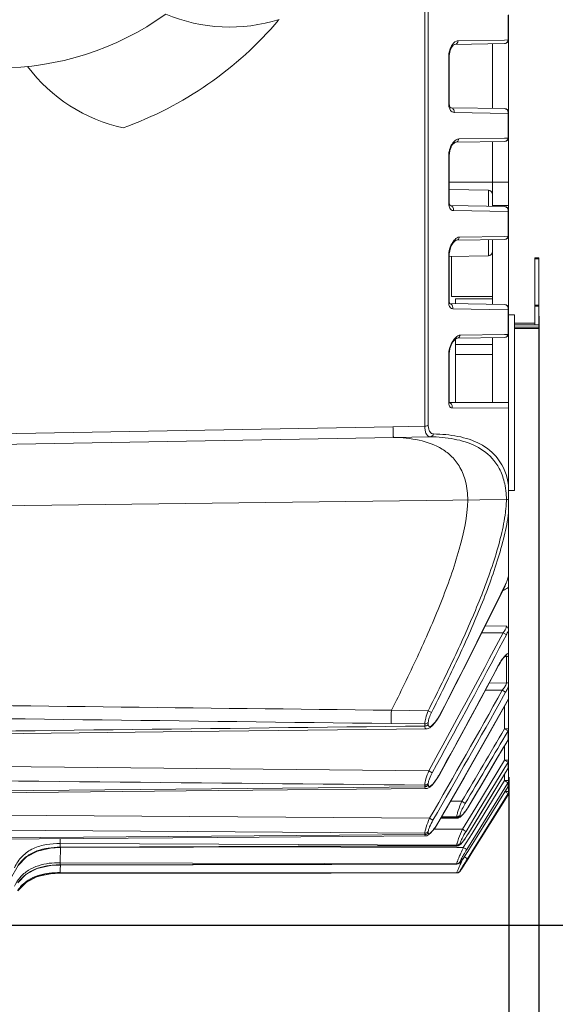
# Model space of a CAD drawing. Header units: millimetres. Extents: x 29170 to 33192, y 579 to 3108.
# Tile 102 of 256: x 29969 to 30034, y 2396 to 2517. Entities that reach past the tile are written whole.
import ezdxf

# ---------------------------------------------------------------- set-up
doc = ezdxf.new("R2010")
doc.units = ezdxf.units.MM
doc.layers.add('细实线', color=7, linetype='Continuous', lineweight=13)
doc.dimstyles.new('ISO-25', dxfattribs={"dimtxt": 15, "dimasz": 14, "dimexe": 3.5, "dimexo": 0, "dimgap": 3.5, "dimtad": 1, "dimtxsty": 'Standard', "dimcen": 2.5, "dimadec": 0, "dimazin": 0, "dimtfac": 1, "dimtmove": 0, "dimatfit": 3, "dimfxl": 1, "dimarcsym": 0})

# ---------------------------------------------------------------- blocks, each defined once
blk = doc.blocks.new('*D9')
at = {"layer": 'Defpoints', "color": 0, "transparency": 16777216}
for p in [(30028.63, 2424.25), (29903.63, 2409.67), (30028.63, 2339.84)]:
    blk.add_point(p, dxfattribs=at)
at = {"layer": '细实线', "color": 0, "lineweight": -2, "transparency": 16777216}
for p, q in [((30028.63, 2424.25), (30028.63, 2336.34)), ((29903.63, 2409.67), (29903.63, 2336.34)), ((29917.63, 2339.84), (30014.63, 2339.84))]:
    blk.add_line(p, q, dxfattribs=at)
at = {"layer": '细实线', "color": 0, "transparency": 16777216}
for points in [[(29917.63, 2342.17), (29917.63, 2337.51), (29903.63, 2339.84)], [(30014.63, 2342.17), (30014.63, 2337.51), (30028.63, 2339.84)]]:
    blk.add_solid(points, dxfattribs=at)
at = {"layer": '细实线', "color": 0, "transparency": 16777216, "insert": (29966.13, 2350.84), "char_height": 15, "attachment_point": 5}
blk.add_mtext('125mm', dxfattribs=at)
blk = doc.blocks.new('*D10')
at = {"layer": 'Defpoints', "color": 0, "transparency": 16777216}
for p in [(30032.33, 2480.72), (29903.63, 2409.08), (29903.63, 2282.78)]:
    blk.add_point(p, dxfattribs=at)
at = {"layer": '细实线', "color": 0, "lineweight": -2, "transparency": 16777216}
for p, q in [((30032.33, 2480.72), (30032.33, 2279.28)), ((29903.63, 2409.08), (29903.63, 2279.28)), ((30018.33, 2282.78), (29917.63, 2282.78))]:
    blk.add_line(p, q, dxfattribs=at)
at = {"layer": '细实线', "color": 0, "transparency": 16777216}
for points in [[(29917.63, 2285.11), (29917.63, 2280.45), (29903.63, 2282.78)], [(30018.33, 2285.11), (30018.33, 2280.45), (30032.33, 2282.78)]]:
    blk.add_solid(points, dxfattribs=at)
at = {"layer": '细实线', "color": 0, "transparency": 16777216, "insert": (29967.98, 2295.03), "char_height": 15, "attachment_point": 5}
blk.add_mtext('128,7mm', dxfattribs=at)
blk = doc.blocks.new('*D11')
at = {"layer": 'Defpoints', "color": 0, "transparency": 16777216}
for p in [(29986.13, 2779.14), (29933.63, 2406.14), (30141.04, 2406.14)]:
    blk.add_point(p, dxfattribs=at)
at = {"layer": '细实线', "color": 0, "lineweight": -2, "transparency": 16777216}
for p, q in [((29986.13, 2779.14), (30144.54, 2779.14)), ((30141.04, 2765.14), (30141.04, 2420.14)), ((29933.63, 2406.14), (30144.54, 2406.14))]:
    blk.add_line(p, q, dxfattribs=at)
at = {"layer": '细实线', "color": 0, "transparency": 16777216}
for points in [[(30138.71, 2765.14), (30143.38, 2765.14), (30141.04, 2779.14)], [(30138.71, 2420.14), (30143.38, 2420.14), (30141.04, 2406.14)]]:
    blk.add_solid(points, dxfattribs=at)
at = {"layer": '细实线', "color": 0, "transparency": 16777216, "insert": (30130.04, 2592.64), "char_height": 15, "attachment_point": 5, "rotation": 90}
blk.add_mtext('373mm', dxfattribs=at)

msp = doc.modelspace()

# ---------------------------------------------------------------- linework, layer by layer
at = {"layer": '细实线'}
for p, q in [((30018.348, 2467.254), (30018.345, 2529.436)), ((30018.772, 2467.386), (30018.772, 2530.242)), ((30028.549, 2517.587), (30028.549, 2514.564)), ((30028.625, 2517.648), (30028.625, 2514.63)), ((30028.134, 2514.13), (30022.021, 2514.024)), ((30022.021, 2514.024), (30022.025, 2514.024)), ((30028.127, 2514.556), (30022.436, 2514.461)), ((30026.625, 2506.174), (30026.625, 2514.104)), ((30028.549, 2514.564), (30028.127, 2514.556)), ((30028.625, 2505.648), (30028.625, 2514.63)), ((30021.348, 2512.632), (30021.272, 2512.567)), ((30021.272, 2512.567), (30021.272, 2506.763)), ((30021.348, 2512.632), (30021.36, 2512.843)), ((30021.348, 2512.632), (30021.348, 2506.84)), ((30021.36, 2512.843), (30021.453, 2513.271)), ((30021.348, 2506.84), (30021.272, 2506.763)), ((30021.349, 2506.774), (30021.348, 2506.84)), ((30028.134, 2506.148), (30021.517, 2506.263)), ((30021.933, 2505.684), (30028.549, 2505.562)), ((30028.549, 2505.562), (30028.549, 2502.538)), ((30028.625, 2505.648), (30028.625, 2502.63)), ((30028.134, 2502.13), (30022.105, 2502.025)), ((30028.128, 2502.531), (30022.521, 2502.439)), ((30026.625, 2497.139), (30026.625, 2502.104)), ((30028.549, 2502.538), (30028.128, 2502.531)), ((30028.625, 2493.648), (30028.625, 2502.63)), ((30021.348, 2500.498), (30021.272, 2500.409)), ((30021.272, 2500.409), (30021.272, 2494.605)), ((30021.348, 2500.498), (30021.353, 2500.627)), ((30021.348, 2500.498), (30021.348, 2494.706)), ((30021.353, 2500.627), (30021.42, 2501.024)), ((30021.42, 2501.024), (30021.562, 2501.413)), ((30021.348, 2497.139), (30026.625, 2497.139)), ((30028.625, 2497.139), (30026.625, 2497.139)), ((30026.625, 2497.139), (30026.625, 2494.174)), ((30026.134, 2496.148), (30021.348, 2496.231)), ((30026.134, 2494.183), (30026.134, 2496.148)), ((30021.348, 2494.705), (30021.272, 2494.605)), ((30021.349, 2494.662), (30021.348, 2494.705)), ((30028.625, 2494.293), (30026.625, 2494.293)), ((30021.434, 2494.265), (30028.134, 2494.148)), ((30021.444, 2494.263), (30021.449, 2494.261)), ((30021.849, 2493.662), (30028.549, 2493.537)), ((30028.561, 2493.643), (30028.549, 2493.535)), ((30028.549, 2493.537), (30028.549, 2490.513)), ((30028.625, 2493.648), (30028.625, 2490.63)), ((30021.897, 2489.976), (30021.77, 2489.805)), ((30028.134, 2490.13), (30022.19, 2490.027)), ((30028.129, 2490.506), (30022.605, 2490.416)), ((30026.134, 2488.13), (30026.134, 2490.096)), ((30026.625, 2490.104), (30026.625, 2482.174)), ((30028.549, 2490.513), (30028.129, 2490.506)), ((30028.625, 2490.63), (30028.625, 2481.648)), ((30021.348, 2488.364), (30021.272, 2488.251)), ((30021.348, 2488.364), (30021.355, 2488.51)), ((30021.348, 2488.364), (30021.348, 2482.571)), ((30021.355, 2488.51), (30021.433, 2488.924)), ((30021.433, 2488.924), (30021.591, 2489.341)), ((30021.272, 2488.251), (30021.272, 2482.447)), ((30026.134, 2488.13), (30021.354, 2488.047)), ((30021.625, 2483.139), (30021.625, 2488.052)), ((30031.825, 2487.889), (30032.325, 2487.889)), ((30031.825, 2487.889), (30031.825, 2479.676)), ((30032.325, 2487.735), (30031.825, 2487.735)), ((30032.325, 2487.889), (30032.325, 2479.222)), ((30021.348, 2482.571), (30021.272, 2482.447)), ((30021.375, 2482.332), (30021.348, 2482.571)), ((30021.411, 2482.242), (30021.375, 2482.332)), ((30021.409, 2482.243), (30021.411, 2482.242)), ((30021.41, 2482.265), (30028.134, 2482.148)), ((30026.625, 2483.139), (30021.625, 2483.139)), ((30022.125, 2482.839), (30026.625, 2482.839)), ((30022.125, 2482.253), (30022.125, 2482.838)), ((30021.766, 2481.639), (30028.549, 2481.511)), ((30028.549, 2481.511), (30028.549, 2478.487)), ((30028.625, 2481.648), (30028.625, 2478.63)), ((30032.325, 2482.086), (30031.825, 2482.086)), ((30032.325, 2481.964), (30031.825, 2481.964)), ((30028.625, 2480.889), (30029.325, 2480.889)), ((30029.325, 2480.889), (30029.325, 2459.389)), ((30029.325, 2479.889), (30031.825, 2479.889)), ((30028.625, 2478.63), (30028.625, 2470.195)), ((30029.325, 2479.676), (30032.325, 2479.676)), ((30029.325, 2479.38), (30032.325, 2479.38)), ((30029.325, 2479.222), (30032.325, 2479.222)), ((30022.125, 2476.013), (30022.125, 2477.938)), ((30028.134, 2478.13), (30022.272, 2478.028)), ((30028.13, 2478.48), (30022.689, 2478.394)), ((30026.625, 2478.104), (30026.625, 2470.139)), ((30028.549, 2478.487), (30028.13, 2478.48)), ((30021.348, 2476.229), (30021.272, 2476.093)), ((30021.348, 2476.23), (30021.354, 2476.361)), ((30021.348, 2476.23), (30021.348, 2470.299)), ((30021.354, 2476.361), (30021.43, 2476.762)), ((30021.43, 2476.762), (30021.585, 2477.184)), ((30026.625, 2477.24), (30022.125, 2477.24)), ((30021.272, 2476.093), (30021.272, 2470.151)), ((30022.125, 2476.013), (30026.625, 2476.013)), ((30022.125, 2476.013), (30022.125, 2470.139)), ((30021.348, 2470.299), (30021.272, 2470.151)), ((30021.366, 2470.122), (30021.348, 2470.299)), ((30028.625, 2470.139), (30021.348, 2470.139)), ((30021.681, 2469.489), (30028.625, 2469.475)), ((30028.625, 2433.826), (30028.625, 2470.139)), ((30014.442, 2467.183), (29938.625, 2465.809)), ((30018.348, 2467.254), (30014.442, 2467.183)), ((30014.494, 2465.877), (29944.434, 2464.634)), ((30019.006, 2465.956), (30014.494, 2465.876)), ((30028.625, 2459.389), (30029.325, 2459.389)), ((30028.353, 2458.265), (29950.625, 2457.306)), ((30028.332, 2448.07), (30028.161, 2447.721)), ((30025.744, 2442.776), (30028.348, 2442.746)), ((30028.339, 2442.653), (30028.348, 2442.746)), ((30025.327, 2441.947), (30027.933, 2441.917)), ((30027.48, 2440.051), (30028.348, 2441.694)), ((30027.933, 2441.917), (30028.313, 2441.714)), ((30028.313, 2441.714), (30028.348, 2441.694)), ((30028.145, 2439.035), (30028.226, 2439.036)), ((30028.226, 2439.036), (30028.348, 2439.037)), ((30028.283, 2439.162), (30028.251, 2439.171)), ((30028.287, 2439.165), (30028.31, 2439.182)), ((30028.348, 2435.785), (30028.348, 2439.037)), ((30027.376, 2437.924), (30027.358, 2437.932)), ((30026.238, 2435.803), (30028.348, 2435.785)), ((30028.339, 2435.706), (30028.348, 2435.785)), ((30025.763, 2434.917), (30027.843, 2434.899)), ((30027.843, 2434.899), (30028.258, 2434.662)), ((30028, 2434.203), (30028.258, 2434.662)), ((30028.134, 2430.175), (30028.134, 2432.955)), ((30028.625, 2429.09), (30028.625, 2433.824)), ((30014.24, 2432.45), (30018.751, 2432.396)), ((30018.751, 2432.396), (30019.166, 2432.185)), ((30020.255, 2431.962), (30020.235, 2431.972)), ((30014.206, 2430.828), (30018.348, 2430.777)), ((30018.348, 2430.523), (30018.348, 2430.777)), ((30018.772, 2430.717), (30018.772, 2430.97)), ((29993.112, 2429.875), (30018.516, 2430.176)), ((30018.516, 2430.176), (30018.623, 2430.186)), ((30028.625, 2430.176), (30028.134, 2430.176)), ((30028.134, 2430.176), (30028.503, 2429.956)), ((30028.203, 2429.338), (30028.549, 2429.927)), ((30028.503, 2429.956), (30028.549, 2429.928)), ((30028.549, 2429.927), (30028.549, 2428.837)), ((30028.134, 2426.357), (30028.134, 2428.118)), ((30028.549, 2428.838), (30028.553, 2428.83)), ((30028.625, 2422.364), (30028.625, 2429.088)), ((30018.841, 2425.038), (29944.048, 2425.761)), ((30024.612, 2420.554), (30028.134, 2426.357)), ((30025.029, 2420.301), (30028.349, 2425.771)), ((30028.625, 2426.357), (30028.134, 2426.357)), ((30028.134, 2426.357), (30028.492, 2426.138)), ((30028.349, 2425.771), (30028.549, 2426.101)), ((30028.517, 2426.122), (30028.549, 2426.101)), ((30028.549, 2426.101), (30028.549, 2425.346)), ((30028.623, 2426.31), (30028.625, 2426.357)), ((30018.841, 2425.038), (30019.256, 2424.807)), ((30020.167, 2424.62), (30020.153, 2424.626)), ((30028.549, 2425.346), (30023.824, 2417.57)), ((30028.134, 2423.828), (30028.134, 2424.655)), ((30028.549, 2425.346), (30028.551, 2425.341)), ((30018.348, 2423.09), (30018.348, 2423.288)), ((30018.772, 2423.296), (30018.772, 2423.494)), ((30018.778, 2423.225), (30018.772, 2423.296)), ((30024.141, 2417.374), (30028.134, 2423.828)), ((30024.559, 2417.116), (30028.489, 2423.469)), ((30028.625, 2423.828), (30028.134, 2423.828)), ((30028.134, 2423.828), (30028.484, 2423.61)), ((30028.484, 2423.61), (30028.549, 2423.567)), ((30028.489, 2423.469), (30028.549, 2423.567)), ((30028.549, 2423.567), (30028.549, 2423.123)), ((30018.348, 2423.09), (29941.403, 2422.36)), ((29993.023, 2422.609), (30018.465, 2422.849)), ((30018.466, 2422.849), (30018.465, 2422.849)), ((30018.466, 2422.849), (30018.651, 2422.877)), ((30024.102, 2415.122), (30028.549, 2422.246)), ((30028.549, 2422.099), (30024.167, 2415.081)), ((30028.549, 2423.123), (30024.756, 2416.993)), ((30028.625, 2422.51), (30028.134, 2422.51)), ((30028.134, 2422.51), (30028.49, 2422.285)), ((30028.49, 2422.285), (30028.549, 2422.246)), ((30028.549, 2422.246), (30028.549, 2422.099)), ((30022.896, 2421.297), (30021.502, 2421.305)), ((30022.896, 2421.297), (30023.312, 2421.046)), ((30023.915, 2420.978), (30023.909, 2420.981)), ((30018.922, 2419.215), (29944.421, 2419.778)), ((30022.678, 2419.552), (30022.678, 2419.628)), ((30022.981, 2417.873), (30024.612, 2420.554)), ((30023.397, 2417.616), (30025.029, 2420.301)), ((30018.922, 2419.215), (30019.337, 2418.973)), ((30020.08, 2418.827), (30020.071, 2418.831)), ((30020.302, 2419.214), (30022.306, 2419.226)), ((30020.362, 2419.318), (30022.254, 2419.329)), ((30022.254, 2419.405), (30020.418, 2419.416)), ((30022.254, 2419.329), (30022.254, 2419.405)), ((30022.306, 2419.226), (30022.431, 2419.241)), ((30022.431, 2419.241), (30022.668, 2419.348)), ((30018.348, 2417.38), (29938.625, 2417.992)), ((30018.348, 2417.225), (29940.891, 2416.653)), ((30018.348, 2417.225), (30018.348, 2417.38)), ((30018.772, 2417.442), (30018.772, 2417.596)), ((30022.981, 2417.873), (30019.463, 2417.888)), ((30023.067, 2415.638), (30024.141, 2417.374)), ((30023.482, 2415.376), (30024.559, 2417.116)), ((30023.827, 2417.569), (30023.824, 2417.57)), ((29973.625, 2416.134), (29973.625, 2415.679)), ((30022.254, 2415.929), (29973.625, 2416.134)), ((29992.942, 2416.88), (30018.425, 2417.068)), ((30018.426, 2417.068), (30018.575, 2417.088)), ((30022.254, 2415.876), (30022.254, 2415.929)), ((30022.678, 2416.105), (30022.678, 2416.158)), ((30023.091, 2416.463), (30023.276, 2416.72)), ((30023.276, 2416.72), (30023.476, 2417.016)), ((30024.756, 2416.993), (30023.738, 2415.349)), ((29973.625, 2415.679), (30022.254, 2415.876)), ((29973.625, 2415.679), (29973.633, 2415.629)), ((30022.281, 2415.64), (29993.84, 2415.71)), ((30022.281, 2415.824), (30022.254, 2415.876)), ((30022.281, 2415.824), (30022.281, 2415.824)), ((30023.067, 2415.638), (30022.281, 2415.64)), ((30023.252, 2414.587), (30023.434, 2414.865)), ((30023.567, 2414.266), (30024.102, 2415.122)), ((30024.167, 2415.081), (30023.653, 2414.257)), ((30023.739, 2415.348), (30023.738, 2415.349)), ((29973.625, 2413.781), (29973.625, 2413.512)), ((30022.254, 2413.659), (29973.625, 2413.781)), ((29973.625, 2413.512), (30022.254, 2413.628)), ((29973.625, 2413.512), (29973.63, 2413.496)), ((30022.254, 2413.628), (30022.254, 2413.659)), ((30022.264, 2413.609), (30022.254, 2413.628)), ((30022.264, 2413.609), (30022.264, 2413.609)), ((30022.678, 2413.861), (30022.678, 2413.892)), ((30022.939, 2414.132), (30023.085, 2414.34)), ((30023.085, 2414.34), (30023.252, 2414.587)), ((30023.092, 2413.369), (30023.183, 2413.511)), ((30023.183, 2413.511), (30023.28, 2413.664)), ((30023.28, 2413.664), (30023.489, 2413.995)), ((30023.489, 2413.995), (30023.653, 2414.257)), ((29973.625, 2412.576), (29973.625, 2412.487)), ((30022.254, 2412.533), (29973.625, 2412.576)), ((29973.625, 2412.487), (30022.254, 2412.523)), ((29973.625, 2412.487), (29973.627, 2412.485)), ((30022.254, 2412.523), (30022.254, 2412.533)), ((30022.256, 2412.521), (30022.254, 2412.523)), ((30022.678, 2412.757), (30022.678, 2412.768))]:
    msp.add_line(p, q, dxfattribs=at)
for points in [[(30021.453, 2513.271), (30021.625, 2513.654), (30021.84, 2513.924), (30022.002, 2514.021), (30022.025, 2514.024)], [(30021.517, 2506.263), (30021.514, 2506.264), (30021.47, 2506.308), (30021.392, 2506.484), (30021.349, 2506.774)], [(30021.562, 2501.413), (30021.758, 2501.744), (30021.971, 2501.962), (30022.01, 2501.988)], [(30022.01, 2501.988), (30022.1, 2502.025), (30022.108, 2502.025)], [(30021.449, 2494.261), (30021.441, 2494.273), (30021.383, 2494.407), (30021.349, 2494.662)], [(30021.591, 2489.341), (30021.808, 2489.704), (30022.048, 2489.953), (30022.092, 2489.983)], [(30022.092, 2489.983), (30022.188, 2490.026), (30022.192, 2490.027)], [(30021.398, 2482.265), (30021.394, 2482.273), (30021.39, 2482.295)], [(30021.585, 2477.184), (30021.8, 2477.571), (30022.053, 2477.878), (30022.109, 2477.928)], [(30022.109, 2477.928), (30022.261, 2478.024), (30022.272, 2478.028)], [(30021.363, 2470.098), (30021.38, 2470.08), (30021.366, 2470.122)], [(30020.255, 2431.962), (30023.08, 2437.48), (30025.971, 2443.227), (30028.185, 2447.71)], [(30027.753, 2438.545), (30027.969, 2438.835), (30028.155, 2439.046), (30028.287, 2439.165)], [(30020.167, 2424.62), (30022.632, 2429.126), (30025.237, 2433.935), (30027.376, 2437.924)], [(30027.376, 2437.924), (30027.526, 2438.19), (30027.753, 2438.545)], [(30020.08, 2418.827), (30023.194, 2424.256), (30026.395, 2429.878), (30028.625, 2433.824)], [(30019.586, 2430.917), (30019.913, 2431.373), (30020.255, 2431.962)], [(30018.623, 2430.186), (30018.958, 2430.318), (30019.265, 2430.562), (30019.586, 2430.917)], [(29941.926, 2429.275), (29965.633, 2429.552), (29993.112, 2429.875)], [(30023.915, 2420.978), (30025.431, 2423.538), (30027.194, 2426.523), (30028.556, 2428.835)], [(30019.527, 2423.632), (30019.838, 2424.071), (30020.167, 2424.62)], [(30023.827, 2417.569), (30025.369, 2420.103), (30027.165, 2423.059), (30028.553, 2425.345)], [(30018.651, 2422.877), (30018.951, 2423.034), (30019.229, 2423.282), (30019.527, 2423.632)], [(29941.406, 2422.128), (29965.571, 2422.352), (29993.023, 2422.609)], [(30023.477, 2420.29), (30023.717, 2420.654), (30023.915, 2420.978)], [(30022.668, 2419.348), (30022.852, 2419.502), (30023.039, 2419.706)], [(30023.039, 2419.706), (30023.249, 2419.971), (30023.477, 2420.29)], [(30019.554, 2418.006), (30019.823, 2418.403), (30020.08, 2418.827)], [(30018.575, 2417.088), (30018.839, 2417.215), (30019.061, 2417.406)], [(30019.061, 2417.406), (30019.296, 2417.669), (30019.554, 2418.006)], [(30023.476, 2417.016), (30023.687, 2417.343), (30023.827, 2417.569)], [(29940.892, 2416.503), (29965.517, 2416.68), (29992.942, 2416.88)], [(30022.281, 2415.824), (30022.453, 2415.853), (30022.648, 2415.962)], [(30022.648, 2415.962), (30022.786, 2416.09), (30022.928, 2416.253), (30023.091, 2416.463)], [(29967.544, 2411.801), (29968.472, 2413.42), (29969.49, 2414.478), (29970.839, 2415.194), (29972.446, 2415.56), (29973.633, 2415.629)], [(29973.633, 2415.629), (29989.989, 2415.694), (30006.998, 2415.762), (30022.281, 2415.824)], [(30023.434, 2414.865), (30023.628, 2415.17), (30023.739, 2415.348)], [(29968.458, 2411.326), (29969.475, 2412.367), (29970.828, 2413.072), (29972.44, 2413.43), (29973.63, 2413.496)], [(29973.63, 2413.496), (29989.952, 2413.533), (30006.931, 2413.573), (30022.264, 2413.609)], [(30022.264, 2413.609), (30022.427, 2413.636), (30022.599, 2413.731)], [(30022.599, 2413.731), (30022.709, 2413.838), (30022.815, 2413.966), (30022.939, 2414.132)], [(29968.452, 2410.341), (29969.468, 2411.371), (29970.823, 2412.069), (29972.435, 2412.422), (29973.627, 2412.485)], [(29973.627, 2412.485), (29989.914, 2412.497), (30006.866, 2412.509), (30022.256, 2412.521)], [(30022.256, 2412.521), (30022.419, 2412.548), (30022.552, 2412.617), (30022.633, 2412.69), (30022.674, 2412.74), (30022.71, 2412.789), (30022.753, 2412.851), (30022.804, 2412.926), (30022.864, 2413.016), (30022.932, 2413.12)], [(30022.256, 2412.521), (30022.411, 2412.546), (30022.415, 2412.548)], [(30022.932, 2413.12), (30023.008, 2413.238), (30023.092, 2413.369)]]:
    msp.add_lwpolyline(points, dxfattribs=at)
for centre, radius, start, end in [((29966.125, 2546.139), 35, 234.24316, 305.75684), ((29994.41, 2536.139), 20, 246.94546, 287.69768), ((29966.125, 2546.139), 45, 289.78686, 319.65327), ((30028.125, 2514.63), 0.5, 271, 0), ((30023.597, 2512.566), 2.325, 178.30944, 179.99261), ((30023.882, 2512.553), 2.61, 158.01633, 165.82887), ((29985.62, 2523.337), 20, 216.94546, 257.69768), ((30028.125, 2505.648), 0.5, 0, 89), ((30027.989, 2505.648), 0.566, 351.18222, 359.16263), ((30023.603, 2500.598), 2.273, 145.22605, 150.00059), ((30023.365, 2500.764), 1.982, 140.59328, 145.22808), ((30028.125, 2502.63), 0.5, 271, 0), ((30023.504, 2500.408), 2.232, 177.6302, 179.98492), ((30024.116, 2500.337), 2.849, 157.86995, 165.45094), ((30026.125, 2495.648), 0.5, 0, 89), ((30028.125, 2493.648), 0.5, 0, 89), ((30023.439, 2488.7), 2.001, 138.51171, 140.3943), ((30028.125, 2490.63), 0.5, 271, 0), ((30023.384, 2488.249), 2.112, 176.8413, 179.96637), ((30024.38, 2488.098), 3.122, 157.64273, 161.2249), ((30026.125, 2488.63), 0.5, 271, 0), ((30021.343, 2481.89), 0.376, 79.35731, 88.93149), ((30028.125, 2481.648), 0.5, 0.00001, 89), ((30028.125, 2478.63), 0.5, 271, 360), ((30024.205, 2476.107), 2.886, 144.09996, 148.34275), ((30023.234, 2476.09), 1.962, 175.87596, 179.93427), ((30010.092, 2458.962), 18.28, 352.87773, 354.0571), ((29275.861, 2816.435), 837.797, 332.68396, 333.889766), ((30026.558, 2448.61), 1.854, 339.81762, 343.07152), ((30027.12, 2449.433), 2.431, 302.33846, 308.25448), ((28978.291, 2996.452), 1187.122, 331.226796, 332.152104), ((28962.88, 3004.519), 1204.988, 331.243149, 332.066759), ((30028.348, 2439.612), 0.575, 269.99536, 284.56387), ((28929.35, 3023.949), 1244.604, 331.2142, 331.910772), ((30033.615, 2434.595), 7.091, 148.43397, 151.92535), ((30028.348, 2436.344), 0.559, 270.00064, 284.97907), ((28417.039, 3340.711), 1848.022, 330.089998, 330.649404), ((28416.002, 3340.99), 1849.541, 330.098411, 330.641211), ((28392.974, 3355.496), 1877.441, 330.07242, 330.599908), ((27512.609, 3908.114), 2917.562, 329.362172, 329.564614), ((27477.086, 3928.801), 2959.153, 329.367976, 329.55438), ((27458.074, 3941.612), 2982.588, 329.347072, 329.522355), ((30028.176, 2429.088), 0.449, 348.25549, 359.97624), ((30025.592, 2421.508), 5.464, 57.62239, 57.94066), ((30028.15, 2425.604), 0.475, 348.62855, 359.98131), ((30028.143, 2425.607), 0.483, 327.29395, 338.63734), ((30028.148, 2425.605), 0.477, 338.66497, 348.60365), ((30028.13, 2423.387), 0.495, 327.77487, 338.50826), ((30028.124, 2422.365), 0.501, 327.99214, 338.70604), ((29867.354, 2416.013), 106.306, 359.4877, 359.79265), ((30059.714, 2398.604), 40.413, 155.07085, 155.29243), ((29973.541, 2403.879), 9.63, 93.2122, 97.25224), ((29973.647, 2402.038), 11.474, 90.10664, 93.22238), ((30102.598, 2377.108), 87.818, 155.23198, 155.56956), ((30125.417, 2366.609), 112.936, 155.05067, 155.24557), ((30070.396, 2384.959), 55.243, 147.96022, 149.04096), ((29972.856, 2407.351), 6.084, 107.55321, 110.08891), ((29972.165, 2408.745), 4.522, 137.14472, 143.67534), ((29972.098, 2409.09), 4.438, 139.70044, 140.58317), ((29972.159, 2407.815), 4.541, 140.22982, 145.76772)]:
    msp.add_arc(centre, radius, start, end, dxfattribs=at)
for points in [[(30021.611, 2513.833), (30021.554, 2513.736), (30021.505, 2513.634), (30021.462, 2513.53)], [(30028.328, 2514.189), (30028.271, 2514.153), (30028.202, 2514.132), (30028.134, 2514.13)], [(30028.477, 2514.344), (30028.441, 2514.282), (30028.389, 2514.227), (30028.328, 2514.189)], [(30028.549, 2514.563), (30028.539, 2514.487), (30028.516, 2514.411), (30028.477, 2514.344)], [(30021.352, 2513.192), (30021.306, 2513.01), (30021.279, 2512.822), (30021.273, 2512.635)], [(30021.272, 2506.763), (30021.272, 2506.661), (30021.279, 2506.558), (30021.295, 2506.457)], [(30021.495, 2505.928), (30021.547, 2505.858), (30021.613, 2505.794), (30021.689, 2505.751)], [(30021.689, 2505.751), (30021.763, 2505.709), (30021.849, 2505.685), (30021.933, 2505.684)], [(30021.635, 2501.735), (30021.575, 2501.63), (30021.522, 2501.522), (30021.477, 2501.41)], [(30022.105, 2502.025), (30022.171, 2502.026), (30022.239, 2502.047), (30022.295, 2502.081)], [(30022.295, 2502.081), (30022.356, 2502.117), (30022.407, 2502.169), (30022.444, 2502.229)], [(30022.444, 2502.229), (30022.484, 2502.292), (30022.51, 2502.365), (30022.521, 2502.439)], [(30028.323, 2502.185), (30028.267, 2502.151), (30028.2, 2502.132), (30028.134, 2502.13)], [(30028.472, 2502.33), (30028.434, 2502.272), (30028.383, 2502.22), (30028.323, 2502.185)], [(30028.549, 2502.537), (30028.536, 2502.465), (30028.511, 2502.393), (30028.472, 2502.33)], [(30021.358, 2501.053), (30021.311, 2500.872), (30021.282, 2500.686), (30021.274, 2500.5)], [(30021.272, 2494.605), (30021.272, 2494.51), (30021.279, 2494.415), (30021.293, 2494.321)], [(30021.59, 2493.747), (30021.664, 2493.694), (30021.758, 2493.663), (30021.849, 2493.662)], [(30022.192, 2490.027), (30022.256, 2490.028), (30022.32, 2490.047), (30022.375, 2490.078)], [(30022.375, 2490.078), (30022.494, 2490.146), (30022.579, 2490.283), (30022.605, 2490.416)], [(30028.318, 2490.181), (30028.263, 2490.15), (30028.198, 2490.132), (30028.134, 2490.13)], [(30028.466, 2490.317), (30028.428, 2490.262), (30028.376, 2490.214), (30028.318, 2490.181)], [(30028.549, 2490.512), (30028.533, 2490.443), (30028.506, 2490.375), (30028.466, 2490.317)], [(30028.614, 2490.583), (30028.6, 2490.554), (30028.575, 2490.53), (30028.549, 2490.512)], [(30028.625, 2490.63), (30028.625, 2490.614), (30028.621, 2490.597), (30028.614, 2490.583)], [(30021.424, 2489.103), (30021.343, 2488.866), (30021.289, 2488.616), (30021.275, 2488.366)], [(30021.272, 2482.447), (30021.272, 2482.355), (30021.279, 2482.262), (30021.295, 2482.171)], [(30021.413, 2482.26), (30021.48, 2482.247), (30021.545, 2482.216), (30021.598, 2482.173)], [(30021.37, 2481.926), (30021.388, 2481.888), (30021.409, 2481.851), (30021.434, 2481.818)], [(30021.598, 2482.173), (30021.672, 2482.114), (30021.727, 2482.027), (30021.755, 2481.937)], [(30021.755, 2481.937), (30021.784, 2481.842), (30021.788, 2481.736), (30021.766, 2481.639)], [(30028.567, 2481.646), (30028.566, 2481.6), (30028.561, 2481.554), (30028.549, 2481.51)], [(30028.625, 2478.63), (30028.625, 2478.607), (30028.619, 2478.583), (30028.609, 2478.562)], [(30022.055, 2478.028), (30021.988, 2477.956), (30021.925, 2477.879), (30021.867, 2477.799)], [(30022.274, 2478.028), (30022.337, 2478.029), (30022.4, 2478.047), (30022.455, 2478.076)], [(30022.455, 2478.076), (30022.513, 2478.107), (30022.564, 2478.153), (30022.603, 2478.206)], [(30022.603, 2478.206), (30022.644, 2478.261), (30022.673, 2478.327), (30022.689, 2478.394)], [(30028.314, 2478.177), (30028.259, 2478.148), (30028.196, 2478.132), (30028.134, 2478.13)], [(30028.461, 2478.303), (30028.422, 2478.252), (30028.371, 2478.207), (30028.314, 2478.177)], [(30028.549, 2478.486), (30028.531, 2478.421), (30028.502, 2478.357), (30028.461, 2478.303)], [(30028.609, 2478.562), (30028.595, 2478.533), (30028.573, 2478.507), (30028.549, 2478.486)], [(30021.262, 2470.139), (30021.302, 2470.138), (30021.342, 2470.131), (30021.38, 2470.119)], [(30021.272, 2470.151), (30021.272, 2470.074), (30021.277, 2469.996), (30021.291, 2469.919)], [(30021.291, 2469.919), (30021.303, 2469.849), (30021.323, 2469.78), (30021.353, 2469.716)], [(30021.38, 2470.119), (30021.43, 2470.103), (30021.477, 2470.077), (30021.518, 2470.044)], [(30021.518, 2470.044), (30021.594, 2469.982), (30021.652, 2469.891), (30021.679, 2469.796)], [(30021.679, 2469.796), (30021.708, 2469.698), (30021.709, 2469.587), (30021.681, 2469.489)], [(30028.354, 2458.266), (30028.446, 2458.268), (30028.542, 2458.284), (30028.625, 2458.324)], [(30028.185, 2447.71), (30028.227, 2447.795), (30028.265, 2447.882), (30028.298, 2447.971)], [(30028.493, 2439.056), (30028.539, 2439.068), (30028.584, 2439.086), (30028.625, 2439.11)], [(30028.493, 2435.804), (30028.539, 2435.816), (30028.584, 2435.835), (30028.625, 2435.859)], [(29943.535, 2433.301), (29967.104, 2433.013), (29990.672, 2432.73), (30014.241, 2432.45)], [(29938.625, 2431.772), (29963.819, 2431.452), (29989.012, 2431.137), (30014.206, 2430.828)], [(30018.348, 2430.523), (29992.873, 2430.215), (29967.397, 2429.911), (29941.922, 2429.61)], [(30028.549, 2429.928), (30028.597, 2430), (30028.625, 2430.089), (30028.625, 2430.176)], [(30028.616, 2428.997), (30028.604, 2428.941), (30028.581, 2428.886), (30028.549, 2428.838)], [(30028.625, 2429.088), (30028.625, 2428.999), (30028.6, 2428.906), (30028.553, 2428.83)], [(30028.549, 2426.101), (30028.598, 2426.176), (30028.625, 2426.268), (30028.625, 2426.357)], [(30028.625, 2425.604), (30028.625, 2425.513), (30028.598, 2425.419), (30028.551, 2425.341)], [(30018.348, 2423.288), (29991.774, 2423.545), (29965.2, 2423.806), (29938.625, 2424.07)], [(30028.549, 2423.567), (30028.598, 2423.644), (30028.625, 2423.738), (30028.625, 2423.828)], [(30028.625, 2423.385), (30028.625, 2423.324), (30028.613, 2423.262), (30028.591, 2423.205)], [(30028.549, 2422.246), (30028.598, 2422.323), (30028.625, 2422.419), (30028.625, 2422.51)], [(30028.625, 2422.364), (30028.625, 2422.302), (30028.614, 2422.24), (30028.591, 2422.183)], [(30022.254, 2419.405), (30022.364, 2419.405), (30022.479, 2419.443), (30022.567, 2419.509)], [(30022.567, 2419.509), (30022.61, 2419.542), (30022.648, 2419.582), (30022.678, 2419.628)], [(30022.567, 2419.433), (30022.61, 2419.466), (30022.648, 2419.507), (30022.678, 2419.552)], [(30022.254, 2419.329), (30022.364, 2419.329), (30022.479, 2419.367), (30022.567, 2419.433)], [(30018.348, 2417.38), (30018.507, 2417.38), (30018.683, 2417.465), (30018.772, 2417.596)], [(30018.348, 2417.225), (30018.458, 2417.225), (30018.572, 2417.261), (30018.661, 2417.326)], [(30018.661, 2417.326), (30018.704, 2417.358), (30018.742, 2417.397), (30018.772, 2417.442)], [(30022.254, 2415.929), (30022.364, 2415.929), (30022.48, 2415.968), (30022.567, 2416.036)], [(30022.254, 2415.876), (30022.364, 2415.876), (30022.48, 2415.915), (30022.567, 2415.983)], [(30022.567, 2416.036), (30022.61, 2416.07), (30022.649, 2416.111), (30022.678, 2416.158)], [(30022.567, 2415.983), (30022.61, 2416.017), (30022.649, 2416.059), (30022.678, 2416.105)], [(30022.254, 2413.628), (30022.416, 2413.628), (30022.592, 2413.724), (30022.678, 2413.861)], [(30022.254, 2413.659), (30022.365, 2413.659), (30022.48, 2413.699), (30022.567, 2413.767)], [(30022.567, 2413.767), (30022.61, 2413.802), (30022.649, 2413.844), (30022.678, 2413.892)], [(29968.85, 2411.821), (29969.368, 2412.379), (29970.051, 2412.803), (29970.766, 2413.065)], [(29971.021, 2413.152), (29971.445, 2413.286), (29971.884, 2413.376), (29972.326, 2413.432)], [(30022.254, 2412.533), (30022.416, 2412.533), (30022.593, 2412.631), (30022.678, 2412.768)], [(30022.254, 2412.523), (30022.416, 2412.523), (30022.593, 2412.621), (30022.678, 2412.757)], [(29968.67, 2411.908), (29968.417, 2411.6), (29968.205, 2411.256), (29968.034, 2410.897)]]:
    msp.add_open_spline(points, degree=3, dxfattribs=at)
for points, knots in [([(30022.436, 2514.461), (30022.363, 2514.46), (30022.009, 2514.38), (30021.754, 2514.076), (30021.611, 2513.833)], [0, 0, 0, 0, 0.2065115, 1, 1, 1, 1]), ([(30022.025, 2514.024), (30022.126, 2514.027), (30022.341, 2514.134), (30022.425, 2514.349), (30022.436, 2514.461)], [0, 0, 0, 0, 0.474261, 1, 1, 1, 1]), ([(30028.625, 2514.63), (30028.625, 2514.624), (30028.614, 2514.589), (30028.576, 2514.574), (30028.549, 2514.563)], [0, 0, 0, 0, 0.1746238, 1, 1, 1, 1]), ([(30021.295, 2506.457), (30021.303, 2506.404), (30021.341, 2506.219), (30021.415, 2506.038), (30021.495, 2505.928)], [0, 0, 0, 0, 0.2826555, 1, 1, 1, 1]), ([(30021.518, 2506.263), (30021.64, 2506.261), (30021.901, 2506.105), (30021.952, 2505.819), (30021.933, 2505.684)], [0, 0, 0, 0, 0.4722129, 1, 1, 1, 1]), ([(30028.134, 2506.148), (30028.247, 2506.146), (30028.487, 2506.017), (30028.558, 2505.765), (30028.556, 2505.64)], [0, 0, 0, 0, 0.4734999, 1, 1, 1, 1]), ([(30028.549, 2505.561), (30028.561, 2505.567), (30028.594, 2505.586), (30028.625, 2505.621), (30028.625, 2505.648)], [0, 0, 0, 0, 0.3264253, 1, 1, 1, 1]), ([(30022.521, 2502.439), (30022.463, 2502.438), (30022.19, 2502.386), (30021.97, 2502.188), (30021.833, 2502.022)], [0, 0, 0, 0, 0.2126557, 1, 1, 1, 1]), ([(30028.625, 2502.63), (30028.625, 2502.603), (30028.595, 2502.565), (30028.561, 2502.544), (30028.549, 2502.537)], [0, 0, 0, 0, 0.6802843, 1, 1, 1, 1]), ([(30021.293, 2494.321), (30021.299, 2494.285), (30021.325, 2494.155), (30021.37, 2494.028), (30021.417, 2493.944)], [0, 0, 0, 0, 0.2757517, 1, 1, 1, 1]), ([(30021.417, 2493.944), (30021.429, 2493.924), (30021.476, 2493.849), (30021.538, 2493.784), (30021.59, 2493.747)], [0, 0, 0, 0, 0.2714037, 1, 1, 1, 1]), ([(30021.434, 2494.265), (30021.561, 2494.262), (30021.83, 2494.098), (30021.875, 2493.8), (30021.849, 2493.662)], [0, 0, 0, 0, 0.4736333, 1, 1, 1, 1]), ([(30028.134, 2494.148), (30028.247, 2494.146), (30028.488, 2494.019), (30028.562, 2493.768), (30028.561, 2493.643)], [0, 0, 0, 0, 0.4754405, 1, 1, 1, 1]), ([(30028.549, 2493.535), (30028.561, 2493.543), (30028.597, 2493.571), (30028.625, 2493.616), (30028.625, 2493.648)], [0, 0, 0, 0, 0.3027427, 1, 1, 1, 1]), ([(30021.77, 2489.805), (30021.743, 2489.767), (30021.637, 2489.601), (30021.549, 2489.424), (30021.492, 2489.286)], [0, 0, 0, 0, 0.2374308, 1, 1, 1, 1]), ([(30022.605, 2490.416), (30022.55, 2490.415), (30022.289, 2490.365), (30022.077, 2490.18), (30021.94, 2490.026)], [0, 0, 0, 0, 0.2100301, 1, 1, 1, 1]), ([(30021.295, 2482.171), (30021.299, 2482.149), (30021.316, 2482.065), (30021.343, 2481.983), (30021.37, 2481.926)], [0, 0, 0, 0, 0.2697886, 1, 1, 1, 1]), ([(30021.434, 2481.818), (30021.455, 2481.789), (30021.54, 2481.693), (30021.673, 2481.641), (30021.766, 2481.639)], [0, 0, 0, 0, 0.2730118, 1, 1, 1, 1]), ([(30028.134, 2482.148), (30028.248, 2482.146), (30028.49, 2482.022), (30028.567, 2481.771), (30028.567, 2481.646)], [0, 0, 0, 0, 0.4779422, 1, 1, 1, 1]), ([(30028.549, 2481.51), (30028.561, 2481.519), (30028.6, 2481.556), (30028.625, 2481.61), (30028.625, 2481.648)], [0, 0, 0, 0, 0.2860321, 1, 1, 1, 1]), ([(30021.749, 2477.622), (30021.724, 2477.582), (30021.625, 2477.413), (30021.541, 2477.235), (30021.486, 2477.097)], [0, 0, 0, 0, 0.2408179, 1, 1, 1, 1]), ([(30022.689, 2478.394), (30022.638, 2478.393), (30022.391, 2478.344), (30022.19, 2478.172), (30022.055, 2478.028)], [0, 0, 0, 0, 0.2065429, 1, 1, 1, 1]), ([(30021.486, 2477.097), (30021.403, 2476.887), (30021.318, 2476.598), (30021.282, 2476.303), (30021.277, 2476.231)], [0, 0, 0, 0, 0.7602451, 1, 1, 1, 1]), ([(30021.353, 2469.716), (30021.385, 2469.649), (30021.472, 2469.529), (30021.616, 2469.489), (30021.681, 2469.489)], [0, 0, 0, 0, 0.5305066, 1, 1, 1, 1]), ([(30014.494, 2465.877), (30014.489, 2465.884), (30014.49, 2465.92), (30014.481, 2465.987), (30014.478, 2466.099), (30014.467, 2466.323), (30014.455, 2466.689), (30014.446, 2467.005), (30014.442, 2467.183)], [0, 0, 0, 0, 0.0217176, 0.075389, 0.1603671, 0.2755677, 0.5899678, 1, 1, 1, 1]), ([(30018.348, 2467.254), (30018.39, 2467.254), (30018.538, 2467.264), (30018.692, 2467.314), (30018.772, 2467.386)], [0, 0, 0, 0, 0.2794913, 1, 1, 1, 1]), ([(30019.006, 2465.956), (30018.913, 2465.958), (30018.708, 2466.027), (30018.494, 2466.317), (30018.373, 2466.741), (30018.349, 2467.07), (30018.348, 2467.254)], [0, 0, 0, 0, 0.1756262, 0.380695, 0.6526792, 1, 1, 1, 1]), ([(30019.421, 2466.303), (30019.331, 2466.305), (30019.14, 2466.354), (30018.919, 2466.591), (30018.795, 2466.952), (30018.772, 2467.231), (30018.772, 2467.386)], [0, 0, 0, 0, 0.1931912, 0.402469, 0.6663145, 1, 1, 1, 1]), ([(30014.494, 2465.877), (30015.551, 2465.855), (30017.616, 2465.668), (30020.095, 2464.8), (30021.739, 2463.528), (30022.764, 2462.174), (30023.464, 2460.353), (30023.604, 2458.964), (30023.626, 2458.207)], [0, 0, 0, 0, 0.2350881, 0.4587954, 0.5717544, 0.6926723, 0.8316601, 1, 1, 1, 1]), ([(30019.006, 2465.956), (30019.098, 2465.958), (30019.289, 2466.035), (30019.394, 2466.209), (30019.421, 2466.303)], [0, 0, 0, 0, 0.4835737, 1, 1, 1, 1]), ([(30028.187, 2459.959), (30028.075, 2460.555), (30027.749, 2461.653), (30026.665, 2463.446), (30024.685, 2464.955), (30021.91, 2465.775), (30019.988, 2465.937), (30019.006, 2465.956)], [0, 0, 0, 0, 0.1519342, 0.2834137, 0.5192745, 0.7539823, 1, 1, 1, 1]), ([(30028.625, 2460.046), (30028.434, 2461.186), (30027.655, 2463.273), (30025.175, 2465.248), (30022.365, 2466.112), (30020.417, 2466.282), (30019.421, 2466.303)], [0, 0, 0, 0, 0.2847814, 0.5206911, 0.7545241, 1, 1, 1, 1]), ([(30028.354, 2458.265), (30028.351, 2458.415), (30028.329, 2458.982), (30028.264, 2459.548), (30028.187, 2459.959)], [0, 0, 0, 0, 0.2637057, 1, 1, 1, 1]), ([(30023.626, 2458.207), (30023.557, 2456.176), (30022.63, 2451.869), (30020.344, 2445.511), (30017.465, 2438.955), (30015.34, 2434.614), (30014.241, 2432.45)], [0, 0, 0, 0, 0.2212253, 0.4739387, 0.7358108, 1, 1, 1, 1]), ([(30028.274, 2457.069), (30028.285, 2457.172), (30028.323, 2457.569), (30028.346, 2457.969), (30028.353, 2458.265)], [0, 0, 0, 0, 0.2572799, 1, 1, 1, 1]), ([(30018.751, 2432.396), (30019.789, 2434.418), (30021.807, 2438.472), (30024.579, 2444.6), (30026.553, 2449.734), (30027.721, 2453.771), (30028.112, 2455.74), (30028.232, 2456.695)], [0, 0, 0, 0, 0.2603489, 0.5188424, 0.770463, 0.8897285, 1, 1, 1, 1]), ([(30019.166, 2432.185), (30020.203, 2434.218), (30022.22, 2438.295), (30024.982, 2444.458), (30026.943, 2449.625), (30028.105, 2453.688), (30028.5, 2455.672), (30028.625, 2456.635)], [0, 0, 0, 0, 0.2601606, 0.5184494, 0.7699199, 0.8892703, 1, 1, 1, 1]), ([(30028.332, 2448.07), (30028.406, 2448.258), (30028.537, 2448.601), (30028.625, 2448.965), (30028.625, 2449.131)], [0, 0, 0, 0, 0.549228, 1, 1, 1, 1]), ([(30027.895, 2447.118), (30027.943, 2447.136), (30028.124, 2447.21), (30028.298, 2447.301), (30028.42, 2447.379)], [0, 0, 0, 0, 0.2596647, 1, 1, 1, 1]), ([(30027.933, 2441.917), (30028.028, 2442.037), (30028.188, 2442.267), (30028.314, 2442.526), (30028.339, 2442.653)], [0, 0, 0, 0, 0.5420536, 1, 1, 1, 1]), ([(30028.348, 2442.746), (30028.388, 2442.715), (30028.521, 2442.602), (30028.625, 2442.432), (30028.625, 2442.306)], [0, 0, 0, 0, 0.2872085, 1, 1, 1, 1]), ([(30028.348, 2441.694), (30028.428, 2441.844), (30028.524, 2442.047), (30028.606, 2442.255), (30028.625, 2442.306)], [0, 0, 0, 0, 0.7586123, 1, 1, 1, 1]), ([(30028.242, 2439.189), (30028.212, 2439.159), (30028.082, 2439.023), (30027.965, 2438.877), (30027.879, 2438.76)], [0, 0, 0, 0, 0.226321, 1, 1, 1, 1]), ([(30028.625, 2439.443), (30028.563, 2439.436), (30028.422, 2439.356), (30028.307, 2439.254), (30028.242, 2439.189)], [0, 0, 0, 0, 0.4050418, 1, 1, 1, 1]), ([(30028.348, 2439.037), (30028.349, 2439.052), (30028.347, 2439.101), (30028.315, 2439.15), (30028.283, 2439.162)], [0, 0, 0, 0, 0.3078432, 1, 1, 1, 1]), ([(30027.879, 2438.76), (30027.852, 2438.725), (30027.746, 2438.577), (30027.646, 2438.425), (30027.573, 2438.307)], [0, 0, 0, 0, 0.2405767, 1, 1, 1, 1]), ([(30027.843, 2434.899), (30027.956, 2435.033), (30028.144, 2435.286), (30028.308, 2435.568), (30028.339, 2435.706)], [0, 0, 0, 0, 0.5536935, 1, 1, 1, 1]), ([(30028.258, 2434.662), (30028.294, 2434.725), (30028.428, 2434.972), (30028.549, 2435.227), (30028.625, 2435.421)], [0, 0, 0, 0, 0.2594758, 1, 1, 1, 1]), ([(30014.24, 2432.45), (30014.239, 2432.292), (30014.23, 2431.752), (30014.22, 2431.211), (30014.206, 2430.828)], [0, 0, 0, 0, 0.2910298, 1, 1, 1, 1]), ([(30018.348, 2430.777), (30018.35, 2431.02), (30018.465, 2431.573), (30018.637, 2432.102), (30018.751, 2432.396)], [0, 0, 0, 0, 0.4355785, 1, 1, 1, 1]), ([(30018.772, 2430.97), (30018.772, 2431.157), (30018.887, 2431.579), (30019.056, 2431.97), (30019.166, 2432.185)], [0, 0, 0, 0, 0.4360196, 1, 1, 1, 1]), ([(30020.235, 2431.972), (30020.18, 2431.864), (30019.963, 2431.473), (30019.708, 2431.1), (30019.491, 2430.856)], [0, 0, 0, 0, 0.2692056, 1, 1, 1, 1]), ([(30018.348, 2430.777), (30018.39, 2430.777), (30018.548, 2430.792), (30018.702, 2430.878), (30018.772, 2430.97)], [0, 0, 0, 0, 0.2648669, 1, 1, 1, 1]), ([(30018.348, 2430.523), (30018.39, 2430.523), (30018.548, 2430.538), (30018.702, 2430.624), (30018.772, 2430.717)], [0, 0, 0, 0, 0.2647571, 1, 1, 1, 1]), ([(30018.516, 2430.176), (30018.466, 2430.176), (30018.384, 2430.249), (30018.356, 2430.384), (30018.349, 2430.472), (30018.348, 2430.523)], [0, 0, 0, 0, 0.3608078, 0.6354192, 1, 1, 1, 1]), ([(30018.801, 2430.547), (30018.796, 2430.558), (30018.777, 2430.613), (30018.772, 2430.672), (30018.772, 2430.717)], [0, 0, 0, 0, 0.2117886, 1, 1, 1, 1]), ([(30019.491, 2430.856), (30019.42, 2430.777), (30019.288, 2430.641), (30019.098, 2430.499), (30018.91, 2430.427), (30018.819, 2430.506), (30018.801, 2430.547)], [0, 0, 0, 0, 0.3681441, 0.6518336, 0.8432623, 1, 1, 1, 1]), ([(30018.348, 2423.288), (30018.351, 2423.543), (30018.505, 2424.141), (30018.706, 2424.712), (30018.841, 2425.038)], [0, 0, 0, 0, 0.4200458, 1, 1, 1, 1]), ([(30018.772, 2423.494), (30018.772, 2423.691), (30018.929, 2424.148), (30019.126, 2424.569), (30019.256, 2424.807)], [0, 0, 0, 0, 0.4210176, 1, 1, 1, 1]), ([(30020.153, 2424.626), (30020.088, 2424.508), (30019.839, 2424.084), (30019.556, 2423.675), (30019.311, 2423.415)], [0, 0, 0, 0, 0.2746925, 1, 1, 1, 1]), ([(30018.348, 2423.288), (30018.39, 2423.288), (30018.55, 2423.304), (30018.703, 2423.397), (30018.772, 2423.494)], [0, 0, 0, 0, 0.2615951, 1, 1, 1, 1]), ([(30018.348, 2423.09), (30018.39, 2423.09), (30018.55, 2423.107), (30018.703, 2423.2), (30018.772, 2423.296)], [0, 0, 0, 0, 0.261508, 1, 1, 1, 1]), ([(30019.311, 2423.415), (30019.251, 2423.351), (30019.139, 2423.245), (30018.991, 2423.132), (30018.827, 2423.098), (30018.785, 2423.187), (30018.778, 2423.225)], [0, 0, 0, 0, 0.3813249, 0.6586376, 0.830589, 1, 1, 1, 1]), ([(30018.465, 2422.849), (30018.43, 2422.848), (30018.343, 2422.927), (30018.349, 2423.029), (30018.348, 2423.09)], [0, 0, 0, 0, 0.3630835, 1, 1, 1, 1]), ([(30022.254, 2419.405), (30022.256, 2419.506), (30022.316, 2419.762), (30022.512, 2420.398), (30022.73, 2420.924), (30022.896, 2421.297)], [0, 0, 0, 0, 0.1517945, 0.3886327, 1, 1, 1, 1]), ([(30022.844, 2420.154), (30022.875, 2420.224), (30023.017, 2420.529), (30023.18, 2420.824), (30023.312, 2421.046)], [0, 0, 0, 0, 0.2301027, 1, 1, 1, 1]), ([(30023.909, 2420.981), (30023.854, 2420.887), (30023.639, 2420.536), (30023.409, 2420.195), (30023.225, 2419.956)], [0, 0, 0, 0, 0.2653374, 1, 1, 1, 1]), ([(30022.678, 2419.628), (30022.678, 2419.7), (30022.731, 2419.881), (30022.798, 2420.051), (30022.844, 2420.154)], [0, 0, 0, 0, 0.3907723, 1, 1, 1, 1]), ([(30022.707, 2419.479), (30022.691, 2419.487), (30022.679, 2419.517), (30022.678, 2419.543), (30022.678, 2419.552)], [0, 0, 0, 0, 0.6667783, 1, 1, 1, 1]), ([(30023.225, 2419.956), (30023.126, 2419.827), (30022.984, 2419.657), (30022.814, 2419.504), (30022.73, 2419.467), (30022.707, 2419.479)], [0, 0, 0, 0, 0.6796864, 0.889687, 1, 1, 1, 1]), ([(30018.348, 2417.38), (30018.349, 2417.486), (30018.398, 2417.743), (30018.573, 2418.362), (30018.77, 2418.863), (30018.922, 2419.215)], [0, 0, 0, 0, 0.1651101, 0.4036926, 1, 1, 1, 1]), ([(30018.772, 2417.596), (30018.772, 2417.678), (30018.821, 2417.878), (30018.996, 2418.344), (30019.19, 2418.716), (30019.337, 2418.973)], [0, 0, 0, 0, 0.1652336, 0.4057783, 1, 1, 1, 1]), ([(30020.071, 2418.831), (30020.015, 2418.734), (30019.797, 2418.371), (30019.558, 2418.02), (30019.363, 2417.778)], [0, 0, 0, 0, 0.2663085, 1, 1, 1, 1]), ([(30022.306, 2419.226), (30022.298, 2419.226), (30022.255, 2419.24), (30022.255, 2419.296), (30022.254, 2419.329)], [0, 0, 0, 0, 0.1815915, 1, 1, 1, 1]), ([(30018.425, 2417.068), (30018.414, 2417.067), (30018.349, 2417.089), (30018.349, 2417.174), (30018.348, 2417.225)], [0, 0, 0, 0, 0.1802414, 1, 1, 1, 1]), ([(30018.803, 2417.338), (30018.798, 2417.343), (30018.775, 2417.373), (30018.772, 2417.412), (30018.772, 2417.442)], [0, 0, 0, 0, 0.1949266, 1, 1, 1, 1]), ([(30019.363, 2417.778), (30019.258, 2417.647), (30019.139, 2417.496), (30018.859, 2417.288), (30018.803, 2417.338)], [0, 0, 0, 0, 0.6888415, 1, 1, 1, 1]), ([(30022.38, 2416.408), (30022.416, 2416.515), (30022.599, 2417.01), (30022.809, 2417.496), (30022.981, 2417.873)], [0, 0, 0, 0, 0.2137941, 1, 1, 1, 1]), ([(30022.8, 2416.518), (30022.837, 2416.6), (30023.019, 2416.975), (30023.227, 2417.337), (30023.397, 2417.616)], [0, 0, 0, 0, 0.2159265, 1, 1, 1, 1]), ([(30022.981, 2417.873), (30023.031, 2417.843), (30023.169, 2417.757), (30023.311, 2417.677), (30023.397, 2417.616)], [0, 0, 0, 0, 0.3564688, 1, 1, 1, 1]), ([(30023.824, 2417.57), (30023.776, 2417.492), (30023.591, 2417.193), (30023.397, 2416.899), (30023.247, 2416.686)], [0, 0, 0, 0, 0.2606698, 1, 1, 1, 1]), ([(29973.625, 2416.134), (29973.065, 2416.137), (29971.942, 2416.066), (29970.307, 2415.606), (29968.895, 2414.632), (29968.267, 2413.677), (29968.034, 2413.17)], [0, 0, 0, 0, 0.2505427, 0.5008984, 0.7505576, 1, 1, 1, 1]), ([(29973.625, 2416.134), (29973.628, 2416.164), (29973.637, 2416.356), (29973.642, 2416.548), (29973.645, 2416.711)], [0, 0, 0, 0, 0.153399, 1, 1, 1, 1]), ([(30022.254, 2415.929), (30022.255, 2415.94), (30022.26, 2416.001), (30022.274, 2416.06), (30022.287, 2416.108)], [0, 0, 0, 0, 0.1829921, 1, 1, 1, 1]), ([(30022.287, 2416.108), (30022.293, 2416.13), (30022.321, 2416.231), (30022.353, 2416.33), (30022.38, 2416.408)], [0, 0, 0, 0, 0.2145145, 1, 1, 1, 1]), ([(30023.247, 2416.686), (30023.176, 2416.586), (30023.073, 2416.445), (30022.937, 2416.275), (30022.854, 2416.18), (30022.783, 2416.113), (30022.737, 2416.071), (30022.683, 2416.062), (30022.678, 2416.093), (30022.678, 2416.105)], [0, 0, 0, 0, 0.4190572, 0.5937896, 0.7387845, 0.8491364, 0.9212812, 0.958415, 1, 1, 1, 1]), ([(30022.678, 2416.158), (30022.678, 2416.205), (30022.72, 2416.329), (30022.767, 2416.446), (30022.8, 2416.518)], [0, 0, 0, 0, 0.3715686, 1, 1, 1, 1]), ([(29968.497, 2413.484), (29968.773, 2413.878), (29969.454, 2414.588), (29970.752, 2415.274), (29972.172, 2415.614), (29973.141, 2415.676), (29973.625, 2415.679)], [0, 0, 0, 0, 0.2492333, 0.4990396, 0.7494592, 1, 1, 1, 1]), ([(29973.625, 2413.781), (29973.642, 2413.921), (29973.641, 2414.35), (29973.654, 2414.776), (29973.656, 2415.062)], [0, 0, 0, 0, 0.3305999, 1, 1, 1, 1]), ([(30022.567, 2414.516), (30022.6, 2414.592), (30022.74, 2414.921), (30022.886, 2415.247), (30023.001, 2415.496)], [0, 0, 0, 0, 0.2331673, 1, 1, 1, 1]), ([(30023.738, 2415.349), (30023.617, 2415.154), (30023.381, 2414.784), (30023.113, 2414.373), (30022.887, 2414.069), (30022.824, 2413.973), (30022.678, 2413.821), (30022.678, 2413.861)], [0, 0, 0, 0, 0.3751271, 0.7061597, 0.8380497, 0.9360985, 1, 1, 1, 1]), ([(30022.985, 2414.535), (30023.023, 2414.602), (30023.183, 2414.885), (30023.351, 2415.164), (30023.482, 2415.376)], [0, 0, 0, 0, 0.2342862, 1, 1, 1, 1]), ([(30023.067, 2415.638), (30023.161, 2415.579), (30023.298, 2415.489), (30023.441, 2415.408), (30023.482, 2415.376)], [0, 0, 0, 0, 0.6815633, 1, 1, 1, 1]), ([(29973.625, 2413.781), (29972.727, 2413.784), (29971.354, 2413.646), (29969.697, 2412.903), (29969.005, 2412.303), (29968.714, 2411.96)], [0, 0, 0, 0, 0.4995701, 0.7499368, 1, 1, 1, 1]), ([(30022.254, 2413.659), (30022.255, 2413.667), (30022.262, 2413.717), (30022.278, 2413.765), (30022.291, 2413.806)], [0, 0, 0, 0, 0.1549288, 1, 1, 1, 1]), ([(30022.291, 2413.806), (30022.306, 2413.851), (30022.39, 2414.09), (30022.487, 2414.325), (30022.567, 2414.516)], [0, 0, 0, 0, 0.1846267, 1, 1, 1, 1]), ([(30022.678, 2413.892), (30022.678, 2413.919), (30022.71, 2413.994), (30022.804, 2414.21), (30022.908, 2414.396), (30022.985, 2414.535)], [0, 0, 0, 0, 0.114311, 0.3309229, 1, 1, 1, 1]), ([(30023.653, 2414.257), (30023.538, 2414.073), (30023.321, 2413.728), (30023.054, 2413.308), (30022.881, 2413.042), (30022.768, 2412.871), (30022.734, 2412.827), (30022.678, 2412.747), (30022.678, 2412.757)], [0, 0, 0, 0, 0.3634674, 0.6876959, 0.8194577, 0.9205096, 0.9826779, 1, 1, 1, 1]), ([(30023.196, 2414.502), (30023.284, 2414.448), (30023.4, 2414.379), (30023.519, 2414.295), (30023.559, 2414.275), (30023.567, 2414.266)], [0, 0, 0, 0, 0.7030416, 0.9168887, 1, 1, 1, 1]), ([(29968.663, 2410.617), (29968.954, 2410.967), (29969.652, 2411.581), (29971.326, 2412.342), (29972.716, 2412.486), (29973.625, 2412.487)], [0, 0, 0, 0, 0.2500627, 0.5003856, 1, 1, 1, 1]), ([(29973.625, 2412.576), (29972.717, 2412.577), (29971.33, 2412.435), (29969.657, 2411.68), (29968.96, 2411.069), (29968.669, 2410.72)], [0, 0, 0, 0, 0.499539, 0.7498801, 1, 1, 1, 1]), ([(29973.625, 2412.576), (29973.634, 2412.601), (29973.632, 2412.691), (29973.645, 2412.87), (29973.648, 2413.145), (29973.652, 2413.357), (29973.653, 2413.476)], [0, 0, 0, 0, 0.0883543, 0.292797, 0.6023601, 1, 1, 1, 1]), ([(30022.254, 2412.533), (30022.257, 2412.561), (30022.304, 2412.649), (30022.373, 2412.832), (30022.497, 2413.103), (30022.59, 2413.312), (30022.643, 2413.428)], [0, 0, 0, 0, 0.0867574, 0.2954299, 0.6077435, 1, 1, 1, 1]), ([(30022.678, 2412.768), (30022.678, 2412.788), (30022.723, 2412.848), (30022.781, 2412.974), (30022.894, 2413.158), (30022.976, 2413.299), (30023.023, 2413.377)], [0, 0, 0, 0, 0.0867989, 0.2971483, 0.6100132, 1, 1, 1, 1])]:
    msp.add_open_spline(points, degree=3, knots=knots, dxfattribs=at)

# ---------------------------------------------------------------- dimensions: what is measured, and where the dimension line sits
dim = msp.add_linear_dim(base=(30141.043, 2406.139), p1=(29986.125, 2779.139), p2=(29933.625, 2406.139), angle=90, text='<>mm', dimstyle='ISO-25', dxfattribs=at)
dim.commit()
dim.dimension.update_dxf_attribs({"geometry": '*D11', "text_midpoint": (30130.043, 2592.639)})
for base, p1, p2, picture, middle in [((29903.625, 2282.781), (30032.325, 2480.716), (29903.625, 2409.084), '*D10', (29967.975, 2295.031)), ((30028.625, 2339.839), (29903.625, 2409.67), (30028.625, 2424.246), '*D9', (29966.125, 2350.839))]:
    dim = msp.add_linear_dim(base=base, p1=p1, p2=p2, text='<>mm', dimstyle='ISO-25', dxfattribs=at)
    dim.commit()
    dim.dimension.update_dxf_attribs({"geometry": picture, "text_midpoint": middle})

doc.saveas('drawing.dxf')
